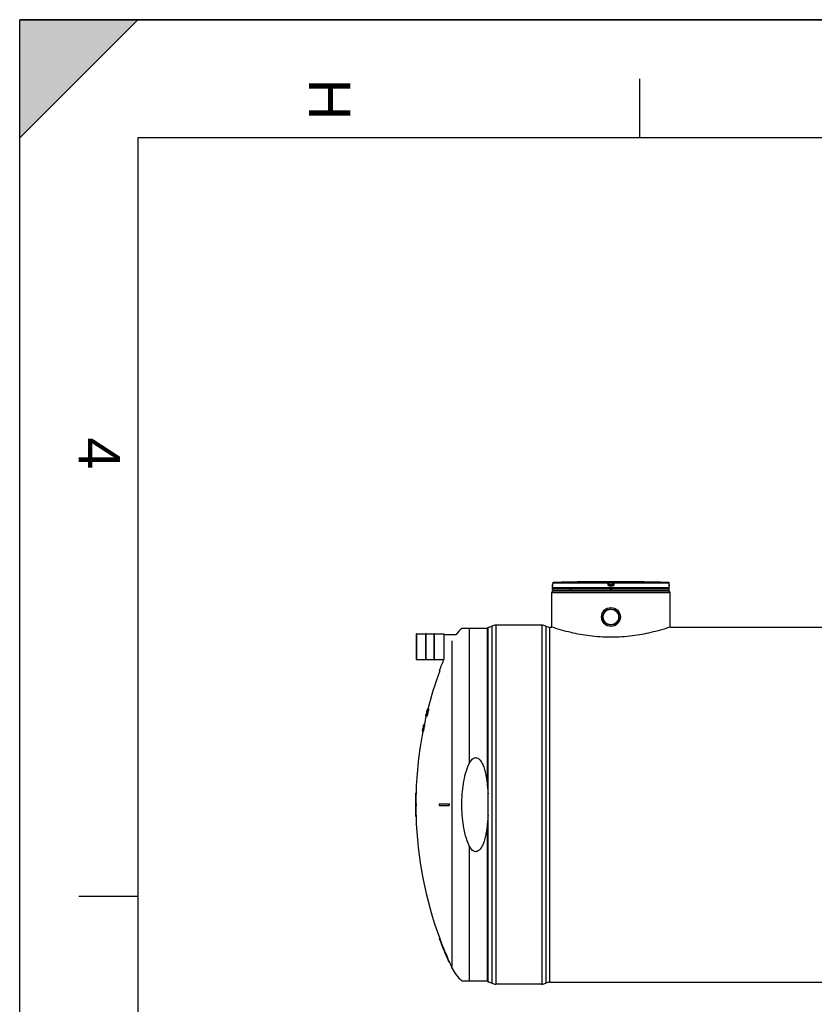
# Model space of a CAD drawing. Header units: millimetres. Extents: x 0 to 420, y 0 to 297.
# Tile 9 of 37: x 0 to 67, y 214 to 297. Entities that reach past the tile are written whole.
import ezdxf

# ---------------------------------------------------------------- set-up
doc = ezdxf.new("R2010")
doc.units = ezdxf.units.MM
doc.header["$LTSCALE"] = 23.1
doc.layers.get('0').update_dxf_attribs({"linetype": 'CONTINUOUS'})
for name, color, linetype in [('01_GLOBAL', 7, 'CONTINUOUS'), ('AXES_REF', 7, 'CONTINUOUS'), ('SURFACES', 7, 'CONTINUOUS')]:
    doc.layers.add(name, color=color, linetype=linetype)
doc.styles.add('TEXTSTYLE_2', font='arial.ttf')

# ---------------------------------------------------------------- blocks, each defined once
blk = doc.blocks.new('MARGEA3_BL0', base_point=(210.000078, 148.5))
at = {"color": 7, "linetype": 'Continuous'}
for p, q in [((10.000078, 297.000001), (0.000078, 287.000001)), ((0.000078, 287.000001), (0.000078, 297.000001)), ((0.000078, 297.000001), (10.000078, 297.000001)), ((10.000078, 297.000001), (0.000078, 287.000001)), ((420.000078, 297.000001), (0.000078, 297.000001)), ((0.000078, 0), (0.000078, 297)), ((0.000078, 296.999914), (420, 296.999914)), ((52.500078, 292.000001), (52.500078, 287.000001)), ((10.000078, 287.000001), (10.000078, 10.000001)), ((410.000078, 287.000001), (10.000078, 287.000001)), ((5.000078, 222.750001), (10.000078, 222.750001))]:
    blk.add_line(p, q, dxfattribs=at)
blk.add_solid([(10.000078, 297.000001), (0.000078, 287.000001), (0.000078, 297.000001)], dxfattribs=at)
at = {"color": 7, "linetype": 'Continuous', "style": 'TEXTSTYLE_2', "oblique": 0.00001872}
for s, p in [('H', (24.500078, 292.000001)), ('4', (5.000078, 261.625001))]:
    blk.add_text(s, height=3.5, rotation=270, dxfattribs=at).set_placement(p)

msp = doc.modelspace()

# ---------------------------------------------------------------- linework, layer by layer
at = {"color": 7, "linetype": 'Continuous'}
for p, q in [((0, 0), (0, 297)), ((0, 297), (420, 297)), ((45.129, 248.866), (45.129, 248.997)), ((45.129, 248.671), (45.129, 248.801)), ((55.009, 248.801), (45.129, 248.801)), ((55.009, 248.671), (45.129, 248.671)), ((45.133, 249.034), (45.132, 249.028)), ((45.132, 249.028), (45.132, 249.022)), ((45.134, 249.068), (45.133, 249.058)), ((45.133, 249.058), (45.133, 249.05)), ((45.133, 249.05), (45.133, 249.042)), ((45.133, 249.042), (45.133, 249.034)), ((45.135, 249.258), (45.134, 249.112)), ((45.134, 249.112), (45.134, 249.1)), ((45.134, 249.1), (45.134, 249.089)), ((45.134, 249.089), (45.134, 249.078)), ((45.134, 249.078), (45.134, 249.068)), ((45.155, 248.801), (45.155, 248.804)), ((45.194, 248.606), (45.194, 248.671)), ((45.194, 248.606), (54.944, 248.606)), ((48.051, 249.375), (47.921, 249.374)), ((52.217, 249.374), (52.087, 249.375)), ((54.944, 248.606), (54.944, 248.671)), ((54.983, 248.801), (54.983, 248.804)), ((55.003, 249.106), (55.002, 249.258)), ((55.003, 249.093), (55.003, 249.109)), ((55.003, 249.08), (55.003, 249.096)), ((55.004, 249.068), (55.003, 249.083)), ((55.004, 249.061), (55.004, 249.07)), ((55.004, 249.051), (55.004, 249.064)), ((55.004, 249.043), (55.004, 249.053)), ((55.005, 249.036), (55.004, 249.045)), ((55.005, 249.03), (55.005, 249.038)), ((55.005, 249.025), (55.005, 249.032)), ((55.006, 249.017), (55.005, 249.029)), ((55.006, 249.018), (55.005, 249.022)), ((55.006, 249.014), (55.006, 249.018)), ((55.009, 248.866), (55.009, 248.997)), ((55.009, 248.671), (55.009, 248.801)), ((39.669, 245.414), (37.442, 245.414)), ((39.669, 215.456), (39.669, 245.538)), ((44.219, 245.7), (40.319, 245.7)), ((44.869, 245.538), (45.064, 245.538)), ((45.083, 245.531), (45.064, 245.538)), ((55.074, 245.538), (55.054, 245.531)), ((55.074, 245.538), (76.069, 245.538)), ((33.585, 244.963), (33.585, 242.805)), ((33.591, 244.97), (34.384, 244.97)), ((34.384, 242.773), (34.384, 244.996)), ((34.41, 244.996), (34.384, 244.996)), ((34.41, 242.773), (34.41, 244.996)), ((34.41, 244.97), (35.099, 244.97)), ((35.099, 242.773), (35.099, 244.996)), ((35.099, 244.996), (35.125, 244.996)), ((35.125, 242.773), (35.125, 244.996)), ((35.125, 244.97), (35.918, 244.97)), ((35.925, 244.963), (35.925, 242.805)), ((35.925, 244.924), (36.97, 244.924)), ((33.591, 242.799), (34.384, 242.799)), ((34.41, 242.773), (34.384, 242.773)), ((34.41, 242.799), (35.099, 242.799)), ((35.099, 242.773), (35.125, 242.773)), ((35.125, 242.799), (35.906, 242.799)), ((35.534, 241.839), (35.576, 241.839)), ((34.521, 238.577), (34.52, 238.573)), ((34.524, 238.589), (34.521, 238.578)), ((34.522, 238.583), (34.521, 238.577)), ((34.524, 238.577), (34.521, 238.577)), ((34.524, 238.589), (34.637, 238.589)), ((34.537, 238.577), (34.527, 238.577)), ((34.566, 238.577), (34.544, 238.577)), ((34.382, 238.011), (34.38, 238.004)), ((34.493, 238.004), (34.38, 238.004)), ((34.383, 238.017), (34.382, 238.011)), ((34.384, 238.021), (34.383, 238.017)), ((34.386, 238.017), (34.383, 238.017)), ((34.384, 238.004), (34.385, 238.007)), ((34.394, 238.058), (34.39, 238.042)), ((34.392, 238.042), (34.39, 238.042)), ((34.396, 238.017), (34.39, 238.017)), ((34.394, 238.054), (34.404, 238.096)), ((34.399, 238.08), (34.394, 238.058)), ((34.41, 238.092), (34.397, 238.042)), ((34.401, 238.042), (34.397, 238.042)), ((34.398, 238.079), (34.401, 238.092)), ((34.398, 238.08), (34.398, 238.079)), ((34.398, 238.08), (34.398, 238.08)), ((34.398, 238.079), (34.398, 238.079)), ((34.402, 238.092), (34.399, 238.08)), ((34.406, 238.112), (34.401, 238.093)), ((34.401, 238.093), (34.406, 238.112)), ((34.401, 238.093), (34.401, 238.092)), ((34.401, 238.092), (34.401, 238.093)), ((34.417, 238.154), (34.402, 238.092)), ((34.404, 238.092), (34.402, 238.079)), ((34.403, 238.092), (34.402, 238.092)), ((34.402, 238.079), (34.404, 238.079)), ((34.413, 238.129), (34.404, 238.092)), ((34.404, 238.096), (34.409, 238.118)), ((34.41, 238.092), (34.404, 238.068)), ((34.408, 238.092), (34.404, 238.092)), ((34.408, 238.123), (34.406, 238.112)), ((34.406, 238.112), (34.407, 238.116)), ((34.407, 238.116), (34.409, 238.123)), ((34.407, 238.116), (34.407, 238.117)), ((34.407, 238.067), (34.408, 238.067)), ((34.416, 238.154), (34.408, 238.123)), ((34.409, 238.123), (34.416, 238.154)), ((34.409, 238.118), (34.417, 238.15)), ((34.423, 238.141), (34.41, 238.092)), ((34.414, 238.092), (34.41, 238.092)), ((34.41, 238.067), (34.441, 238.067)), ((34.421, 238.166), (34.413, 238.129)), ((34.417, 238.129), (34.413, 238.129)), ((34.414, 238.116), (34.424, 238.154)), ((34.419, 238.167), (34.416, 238.154)), ((34.417, 238.15), (34.421, 238.166)), ((34.418, 238.154), (34.417, 238.154)), ((34.419, 238.167), (34.418, 238.162)), ((34.428, 238.204), (34.419, 238.167)), ((34.421, 238.166), (34.427, 238.166)), ((34.428, 238.141), (34.423, 238.141)), ((34.436, 238.204), (34.428, 238.204)), ((34.433, 238.191), (34.441, 238.229)), ((34.449, 238.253), (34.438, 238.204)), ((34.445, 238.204), (34.438, 238.204)), ((34.447, 238.266), (34.448, 238.268)), ((34.449, 238.266), (34.447, 238.266)), ((34.459, 238.253), (34.449, 238.253)), ((34.468, 238.179), (34.454, 238.179)), ((34.473, 238.303), (34.46, 238.303)), ((34.464, 238.341), (34.467, 238.353)), ((34.48, 238.328), (34.465, 238.328)), ((34.466, 238.341), (34.466, 238.341)), ((34.466, 238.341), (34.483, 238.341)), ((34.467, 238.353), (34.479, 238.403)), ((34.487, 238.353), (34.468, 238.353)), ((34.472, 238.253), (34.472, 238.254)), ((34.49, 238.179), (34.472, 238.179)), ((34.483, 238.415), (34.474, 238.378)), ((34.478, 238.407), (34.474, 238.39)), ((34.476, 238.39), (34.474, 238.39)), ((34.494, 238.378), (34.474, 238.378)), ((34.476, 238.253), (34.486, 238.253)), ((34.486, 238.44), (34.478, 238.407)), ((34.504, 238.415), (34.483, 238.415)), ((34.496, 238.479), (34.486, 238.44)), ((34.486, 238.44), (34.496, 238.477)), ((34.49, 238.453), (34.487, 238.44)), ((34.488, 238.44), (34.487, 238.44)), ((34.498, 238.378), (34.487, 238.341)), ((34.497, 238.341), (34.487, 238.341)), ((34.499, 238.477), (34.489, 238.44)), ((34.511, 238.44), (34.489, 238.44)), ((34.496, 238.479), (34.49, 238.453)), ((34.49, 238.253), (34.508, 238.253)), ((34.491, 238.453), (34.504, 238.502)), ((34.494, 238.378), (34.508, 238.428)), ((34.502, 238.502), (34.496, 238.479)), ((34.496, 238.479), (34.501, 238.498)), ((34.501, 238.498), (34.496, 238.479)), ((34.496, 238.477), (34.496, 238.479)), ((34.496, 238.453), (34.497, 238.457)), ((34.496, 238.453), (34.497, 238.457)), ((34.496, 238.453), (34.496, 238.453)), ((34.514, 238.453), (34.496, 238.453)), ((34.497, 238.457), (34.502, 238.477)), ((34.499, 238.459), (34.498, 238.453)), ((34.499, 238.459), (34.498, 238.454)), ((34.511, 238.428), (34.498, 238.378)), ((34.507, 238.378), (34.498, 238.378)), ((34.507, 238.49), (34.499, 238.459)), ((34.5, 238.482), (34.499, 238.477)), ((34.5, 238.482), (34.499, 238.478)), ((34.502, 238.477), (34.499, 238.477)), ((34.504, 238.498), (34.5, 238.482)), ((34.501, 238.498), (34.502, 238.502)), ((34.502, 238.502), (34.501, 238.498)), ((34.506, 238.516), (34.502, 238.502)), ((34.502, 238.502), (34.505, 238.515)), ((34.505, 238.515), (34.502, 238.504)), ((34.503, 238.509), (34.502, 238.502)), ((34.504, 238.502), (34.502, 238.502)), ((34.502, 238.453), (34.515, 238.502)), ((34.502, 238.477), (34.508, 238.502)), ((34.502, 238.453), (34.502, 238.453)), ((34.504, 238.502), (34.507, 238.516)), ((34.505, 238.502), (34.504, 238.498)), ((34.514, 238.49), (34.504, 238.453)), ((34.509, 238.515), (34.505, 238.502)), ((34.505, 238.515), (34.505, 238.515)), ((34.508, 238.502), (34.505, 238.502)), ((34.511, 238.506), (34.507, 238.49)), ((34.511, 238.49), (34.507, 238.49)), ((34.51, 238.515), (34.509, 238.515)), ((34.519, 238.54), (34.511, 238.506)), ((34.522, 238.428), (34.511, 238.428)), ((34.514, 238.492), (34.514, 238.49)), ((34.514, 238.492), (34.514, 238.49)), ((34.522, 238.49), (34.514, 238.49)), ((34.514, 238.453), (34.522, 238.49)), ((34.516, 238.556), (34.515, 238.552)), ((34.515, 238.502), (34.529, 238.552)), ((34.517, 238.552), (34.515, 238.552)), ((34.529, 238.502), (34.517, 238.453)), ((34.529, 238.453), (34.517, 238.453)), ((34.522, 238.552), (34.519, 238.54)), ((34.525, 238.54), (34.519, 238.54)), ((34.524, 238.521), (34.521, 238.515)), ((34.527, 238.515), (34.521, 238.515)), ((34.522, 238.529), (34.529, 238.552)), ((34.526, 238.527), (34.524, 238.521)), ((34.528, 238.527), (34.526, 238.527)), ((34.544, 238.502), (34.529, 238.502)), ((34.559, 238.552), (34.539, 238.552)), ((34.545, 238.403), (34.54, 238.403)), ((34.141, 236.891), (34.151, 236.941)), ((34.142, 236.88), (34.154, 236.941)), ((34.152, 236.941), (34.142, 236.891)), ((34.156, 236.978), (34.149, 236.941)), ((34.15, 236.88), (34.163, 236.941)), ((34.151, 236.941), (34.152, 236.945)), ((34.151, 236.941), (34.152, 236.945)), ((34.153, 236.947), (34.152, 236.941)), ((34.152, 236.941), (34.152, 236.941)), ((34.154, 236.941), (34.152, 236.941)), ((34.159, 236.978), (34.153, 236.947)), ((34.17, 237.047), (34.156, 236.978)), ((34.157, 236.978), (34.157, 236.978)), ((34.166, 236.953), (34.158, 236.953)), ((34.161, 236.978), (34.159, 236.978)), ((34.166, 237.003), (34.163, 237.003)), ((34.163, 236.941), (34.166, 236.953)), ((34.163, 236.942), (34.166, 236.953)), ((34.168, 236.941), (34.165, 236.941)), ((34.167, 237.028), (34.167, 237.028)), ((34.17, 237.041), (34.169, 237.041)), ((34.176, 237.078), (34.17, 237.047)), ((34.18, 237.078), (34.172, 237.041)), ((34.172, 237.049), (34.173, 237.053)), ((34.174, 237.041), (34.172, 237.041)), ((34.173, 237.053), (34.174, 237.057)), ((34.186, 236.953), (34.173, 236.953)), ((34.174, 237.057), (34.179, 237.078)), ((34.175, 237.042), (34.175, 237.041)), ((34.183, 237.041), (34.175, 237.041)), ((34.183, 237.111), (34.176, 237.078)), ((34.176, 237.078), (34.176, 237.078)), ((34.179, 237.078), (34.176, 237.078)), ((34.179, 237.078), (34.186, 237.111)), ((34.187, 237.111), (34.18, 237.078)), ((34.182, 237.078), (34.18, 237.078)), ((34.186, 237.128), (34.183, 237.111)), ((34.183, 237.041), (34.186, 237.054)), ((34.186, 237.111), (34.189, 237.128)), ((34.189, 237.128), (34.186, 237.128)), ((34.186, 237.054), (34.198, 237.115)), ((34.19, 237.128), (34.187, 237.111)), ((34.226, 236.941), (34.187, 236.941)), ((34.188, 237.054), (34.188, 237.053)), ((34.188, 237.054), (34.188, 237.053)), ((34.191, 237.053), (34.188, 237.053)), ((34.19, 237.117), (34.197, 237.153)), ((34.192, 237.128), (34.19, 237.128)), ((34.19, 237.115), (34.19, 237.117)), ((34.19, 237.115), (34.19, 237.117)), ((34.191, 237.117), (34.191, 237.115)), ((34.198, 237.115), (34.191, 237.115)), ((34.204, 237.041), (34.191, 237.041)), ((34.193, 237.159), (34.192, 237.153)), ((34.193, 237.159), (34.192, 237.154)), ((34.192, 237.154), (34.192, 237.153)), ((34.192, 237.153), (34.192, 237.153)), ((34.194, 237.153), (34.192, 237.153)), ((34.198, 237.184), (34.193, 237.159)), ((34.194, 237.153), (34.196, 237.159)), ((34.194, 237.153), (34.196, 237.159)), ((34.205, 237.202), (34.195, 237.153)), ((34.195, 237.153), (34.195, 237.153)), ((34.197, 237.153), (34.195, 237.153)), ((34.196, 237.159), (34.202, 237.19)), ((34.197, 237.153), (34.208, 237.202)), ((34.201, 237.194), (34.198, 237.184)), ((34.198, 237.115), (34.205, 237.154)), ((34.207, 237.227), (34.2, 237.194)), ((34.202, 237.198), (34.2, 237.19)), ((34.202, 237.19), (34.2, 237.19)), ((34.201, 237.121), (34.2, 237.115)), ((34.201, 237.121), (34.2, 237.116)), ((34.204, 237.115), (34.2, 237.115)), ((34.207, 237.153), (34.201, 237.121)), ((34.202, 237.19), (34.207, 237.215)), ((34.204, 237.211), (34.202, 237.198)), ((34.205, 237.215), (34.204, 237.211)), ((34.204, 237.115), (34.212, 237.153)), ((34.212, 237.235), (34.205, 237.203)), ((34.207, 237.221), (34.205, 237.215)), ((34.207, 237.215), (34.205, 237.215)), ((34.205, 237.203), (34.205, 237.202)), ((34.208, 237.202), (34.205, 237.202)), ((34.205, 237.154), (34.212, 237.19)), ((34.205, 237.154), (34.212, 237.19)), ((34.206, 237.219), (34.213, 237.252)), ((34.219, 237.115), (34.206, 237.115)), ((34.213, 237.252), (34.207, 237.227)), ((34.208, 237.227), (34.207, 237.221)), ((34.208, 237.194), (34.207, 237.19)), ((34.212, 237.19), (34.207, 237.19)), ((34.208, 237.153), (34.207, 237.153)), ((34.212, 237.153), (34.207, 237.153)), ((34.208, 237.202), (34.217, 237.24)), ((34.209, 237.227), (34.208, 237.227)), ((34.212, 237.211), (34.208, 237.194)), ((34.217, 237.202), (34.208, 237.153)), ((34.249, 237.053), (34.209, 237.053)), ((34.215, 237.252), (34.212, 237.235)), ((34.213, 237.215), (34.212, 237.211)), ((34.212, 237.153), (34.224, 237.202)), ((34.214, 237.216), (34.213, 237.215)), ((34.216, 237.215), (34.213, 237.215)), ((34.214, 237.228), (34.217, 237.24)), ((34.22, 237.252), (34.215, 237.252)), ((34.217, 237.203), (34.217, 237.202)), ((34.224, 237.202), (34.217, 237.202)), ((34.226, 237.277), (34.22, 237.277)), ((34.221, 237.289), (34.221, 237.287)), ((34.288, 237.289), (34.222, 237.289)), ((34.229, 237.153), (34.222, 237.115)), ((34.261, 237.115), (34.222, 237.115)), ((34.233, 237.24), (34.224, 237.24)), ((34.224, 237.192), (34.224, 237.19)), ((34.224, 237.192), (34.224, 237.19)), ((34.232, 237.19), (34.224, 237.19)), ((34.238, 237.202), (34.229, 237.153)), ((34.269, 237.153), (34.229, 237.153)), ((34.243, 237.277), (34.23, 237.277)), ((34.231, 237.217), (34.23, 237.215)), ((34.231, 237.217), (34.23, 237.215)), ((34.235, 237.215), (34.23, 237.215)), ((34.278, 237.202), (34.238, 237.202)), ((34.284, 237.24), (34.244, 237.24)), ((34.289, 237.277), (34.249, 237.277)), ((34.269, 237.153), (34.261, 237.115)), ((34.278, 237.202), (34.269, 237.153)), ((34.103, 236.704), (34.102, 236.704)), ((34.103, 236.704), (34.103, 236.707)), ((34.17, 236.704), (34.103, 236.704)), ((34.113, 236.717), (34.106, 236.717)), ((34.117, 236.767), (34.112, 236.742)), ((34.117, 236.742), (34.112, 236.742)), ((34.114, 236.767), (34.115, 236.773)), ((34.117, 236.777), (34.115, 236.767)), ((34.115, 236.767), (34.115, 236.767)), ((34.13, 236.717), (34.116, 236.717)), ((34.125, 236.804), (34.117, 236.767)), ((34.119, 236.792), (34.117, 236.779)), ((34.117, 236.779), (34.117, 236.777)), ((34.119, 236.779), (34.117, 236.779)), ((34.121, 236.767), (34.117, 236.767)), ((34.12, 236.796), (34.119, 236.792)), ((34.12, 236.796), (34.119, 236.793)), ((34.119, 236.793), (34.119, 236.792)), ((34.119, 236.754), (34.125, 236.792)), ((34.121, 236.792), (34.119, 236.792)), ((34.119, 236.779), (34.121, 236.792)), ((34.123, 236.812), (34.12, 236.796)), ((34.121, 236.792), (34.122, 236.796)), ((34.121, 236.792), (34.122, 236.796)), ((34.122, 236.796), (34.126, 236.816)), ((34.124, 236.817), (34.123, 236.812)), ((34.129, 236.841), (34.124, 236.816)), ((34.126, 236.816), (34.124, 236.816)), ((34.131, 236.835), (34.125, 236.804)), ((34.127, 236.804), (34.125, 236.804)), ((34.125, 236.792), (34.127, 236.8)), ((34.126, 236.783), (34.125, 236.779)), ((34.126, 236.783), (34.125, 236.78)), ((34.125, 236.779), (34.125, 236.777)), ((34.128, 236.779), (34.125, 236.779)), ((34.134, 236.754), (34.125, 236.754)), ((34.126, 236.816), (34.131, 236.837)), ((34.127, 236.8), (34.134, 236.841)), ((34.132, 236.841), (34.129, 236.841)), ((34.129, 236.805), (34.129, 236.804)), ((34.134, 236.804), (34.129, 236.804)), ((34.139, 236.892), (34.13, 236.842)), ((34.132, 236.841), (34.131, 236.835)), ((34.131, 236.837), (34.132, 236.841)), ((34.134, 236.841), (34.132, 236.841)), ((34.134, 236.841), (34.142, 236.879)), ((34.134, 236.804), (34.142, 236.843)), ((34.144, 236.841), (34.134, 236.793)), ((34.134, 236.793), (34.134, 236.792)), ((34.134, 236.793), (34.134, 236.792)), ((34.14, 236.792), (34.134, 236.792)), ((34.175, 236.717), (34.136, 236.717)), ((34.14, 236.792), (34.149, 236.841)), ((34.144, 236.891), (34.142, 236.891)), ((34.142, 236.879), (34.142, 236.88)), ((34.142, 236.843), (34.15, 236.879)), ((34.142, 236.843), (34.15, 236.879)), ((34.142, 236.78), (34.142, 236.779)), ((34.147, 236.779), (34.142, 236.779)), ((34.143, 236.88), (34.143, 236.879)), ((34.15, 236.879), (34.143, 236.879)), ((34.146, 236.848), (34.144, 236.841)), ((34.145, 236.842), (34.144, 236.841)), ((34.149, 236.841), (34.144, 236.841)), ((34.146, 236.848), (34.145, 236.842)), ((34.152, 236.879), (34.146, 236.848)), ((34.146, 236.805), (34.146, 236.804)), ((34.154, 236.804), (34.146, 236.804)), ((34.185, 236.754), (34.146, 236.754)), ((34.149, 236.841), (34.156, 236.879)), ((34.15, 236.879), (34.15, 236.88)), ((34.152, 236.88), (34.152, 236.879)), ((34.156, 236.879), (34.152, 236.879)), ((34.166, 236.841), (34.155, 236.792)), ((34.194, 236.792), (34.155, 236.792)), ((34.171, 236.879), (34.158, 236.879)), ((34.174, 236.879), (34.166, 236.841)), ((34.205, 236.841), (34.166, 236.841)), ((34.213, 236.879), (34.174, 236.879)), ((34.205, 236.841), (34.194, 236.792)), ((34.213, 236.879), (34.205, 236.841)), ((33.523, 231.472), (33.562, 231.472)), ((33.509, 230.562), (33.562, 230.562)), ((33.509, 230.432), (33.562, 230.432)), ((35.534, 230.562), (36.369, 230.562)), ((35.534, 230.432), (36.369, 230.432)), ((33.523, 229.522), (33.562, 229.522)), ((35.534, 219.154), (35.576, 219.154)), ((36.326, 217.204), (36.369, 217.204)), ((37.442, 215.579), (39.669, 215.579)), ((44.219, 215.293), (40.319, 215.293))]:
    msp.add_line(p, q, dxfattribs=at)
at = {"color": 9, "linetype": 'Continuous'}
for p, q in [((45.13, 248.997), (45.129, 248.997)), ((55.009, 248.866), (45.129, 248.866)), ((45.135, 249.258), (45.134, 249.112)), ((45.134, 249.112), (45.134, 249.112)), ((45.135, 249.258), (45.135, 249.258)), ((49.813, 249.258), (45.135, 249.258)), ((45.155, 248.804), (45.176, 248.804)), ((49.816, 249.323), (45.199, 249.323)), ((46.563, 248.804), (46.741, 248.804)), ((49.831, 249.112), (49.813, 249.258)), ((49.816, 249.323), (49.816, 249.374)), ((49.881, 249.266), (49.881, 249.317)), ((49.899, 249.171), (49.881, 249.317)), ((49.899, 249.12), (49.881, 249.266)), ((49.899, 249.171), (49.899, 249.12)), ((49.899, 249.171), (49.9, 249.166)), ((49.947, 249.375), (49.947, 249.309)), ((49.947, 249.375), (50.069, 249.375)), ((49.964, 249.179), (49.947, 249.309)), ((50.19, 249.309), (49.947, 249.309)), ((50.069, 248.997), (49.962, 248.997)), ((49.963, 249.114), (49.964, 249.114)), ((49.964, 249.179), (49.964, 249.062)), ((50.174, 249.179), (49.964, 249.179)), ((50.174, 249.114), (49.964, 249.114)), ((50.069, 249.062), (49.964, 249.062)), ((49.965, 248.804), (50.173, 248.804)), ((50.069, 249.375), (50.19, 249.375)), ((50.174, 249.062), (50.069, 249.062)), ((50.175, 248.997), (50.069, 248.997)), ((50.19, 249.309), (50.174, 249.179)), ((50.174, 249.062), (50.174, 249.179)), ((50.175, 249.114), (50.174, 249.114)), ((50.19, 249.375), (50.19, 249.309)), ((50.257, 249.317), (50.238, 249.171)), ((50.257, 249.266), (50.238, 249.12)), ((50.238, 249.12), (50.238, 249.171)), ((50.238, 249.171), (50.238, 249.166)), ((50.257, 249.317), (50.257, 249.266)), ((50.324, 249.258), (50.306, 249.112)), ((50.321, 249.374), (50.321, 249.323)), ((54.939, 249.323), (50.321, 249.323)), ((55.002, 249.258), (50.324, 249.258)), ((54.962, 248.804), (54.983, 248.804)), ((55.002, 249.258), (55.002, 249.258)), ((55.003, 249.112), (55.002, 249.258)), ((55.003, 249.112), (55.003, 249.112)), ((55.009, 248.997), (55.008, 248.997)), ((38.075, 245.414), (38.075, 233.975)), ((39.602, 232.064), (39.602, 245.414)), ((39.975, 245.614), (39.975, 215.379)), ((40.319, 245.7), (40.319, 215.293)), ((44.219, 245.7), (44.219, 215.293)), ((44.563, 245.614), (44.563, 215.379)), ((44.869, 245.538), (44.869, 215.456)), ((33.591, 244.97), (33.591, 242.799)), ((35.918, 244.97), (35.918, 242.799)), ((39.602, 215.579), (39.602, 228.93)), ((38.075, 227.019), (38.075, 215.579))]:
    msp.add_line(p, q, dxfattribs=at)
at = {"color": 7, "linetype": 'Continuous'}
for points in [[(45.132, 249.022), (45.132, 249.018), (45.132, 249.016), (45.131, 249.014), (45.131, 249.012), (45.131, 249.011), (45.131, 249.01), (45.131, 249.009), (45.131, 249.009)], [(55.006, 249.01), (55.006, 249.01), (55.006, 249.009), (55.006, 249.008), (55.006, 249.009), (55.006, 249.009), (55.006, 249.01), (55.006, 249.01), (55.006, 249.012), (55.006, 249.013), (55.006, 249.014)]]:
    msp.add_lwpolyline(points, dxfattribs=at)
for radius in [0.799, 0.686]:
    msp.add_circle((50.069, 246.396), radius, dxfattribs=at)
for centre, radius, start, end in [((45.194, 248.997), 0.065, 162.87448, 180), ((45.194, 248.866), 0.065, 180, 235.73564), ((45.2, 249.258), 0.065, 91.48637, 179.62893), ((45.172, 248.804), 0.0169, 148.62171, 180), ((50.069, 61.631), 187.755, 90.65549, 91.48637), ((50.069, 61.633), 187.752, 89.3842, 90.6158), ((50.069, 61.633), 187.752, 88.51363, 89.34452), ((54.937, 249.258), 0.065, 0.47139, 88.50968), ((54.944, 248.866), 0.065, 304.26436, 360), ((54.966, 248.804), 0.0169, 0, 31.37829), ((54.944, 248.997), 0.065, 0, 17.12565), ((39.344, 243.107), 2.99, 129.48968, 142.56497), ((39.669, 246.188), 0.65, 270, 298.07249), ((40.319, 244.969), 0.731, 90, 118.07249), ((44.219, 244.969), 0.731, 61.92751, 90), ((44.869, 246.188), 0.65, 241.92751, 270), ((33.591, 244.963), 0.0065, 90, 180), ((35.918, 244.963), 0.0065, 0, 90), ((33.591, 242.805), 0.0065, 180, 270), ((66.273, 230.497), 32.765, 157.8597, 159.746), ((66.273, 230.497), 32.726, 159.72085, 165.68317), ((66.273, 230.497), 32.693, 165.66882, 166.72454), ((66.273, 230.497), 32.716, 165.67869, 166.28532), ((66.273, 230.497), 32.654, 165.65129, 166.70836), ((41.497, 236.593), 7.25, 164.11526, 164.31971), ((46.636, 235.823), 12.418, 167.18564, 167.30346), ((36.652, 237.907), 2.231, 162.19884, 162.53428), ((35.83, 238.378), 1.318, 170.75163, 171.29946), ((41.604, 236.337), 7.414, 162.41045, 162.61215), ((35.351, 238.192), 0.901, 153.80231, 154.68116), ((41.267, 237.371), 6.831, 169.82735, 170.03941), ((53.266, 232.935), 19.532, 163.17263, 163.47372), ((35.439, 238.551), 0.895, 177.54201, 178.33924), ((53.866, 232.602), 20.182, 162.74268, 163.00151), ((66.273, 230.497), 32.726, 166.73779, 168.02051), ((41.295, 236.33), 7.115, 166.07886, 166.2509), ((35.695, 237.799), 1.327, 170.54142, 170.99523), ((43.382, 236.103), 9.197, 167.7512, 167.98913), ((35.801, 237.539), 1.49, 161.28363, 161.78832), ((41.388, 236.078), 7.261, 164.3115, 164.51543), ((66.273, 230.497), 32.752, 166.63702, 166.74889), ((36.461, 237.579), 2.122, 166.03011, 166.33912), ((36.538, 237.412), 2.236, 162.2954, 162.6299), ((49.493, 234.021), 15.618, 163.80206, 164.98454), ((44.994, 235.247), 10.962, 164.82675, 164.96152), ((66.273, 230.497), 32.738, 166.63084, 166.74277), ((49.253, 234.029), 15.383, 164.04915, 164.78086), ((66.273, 230.497), 32.755, 166.39178, 166.50375), ((66.273, 230.497), 32.757, 166.41489, 166.48207), ((66.273, 230.497), 32.719, 166.42157, 166.73528), ((66.273, 230.497), 32.764, 166.05951, 166.39567), ((66.273, 230.497), 32.716, 166.41991, 166.73366), ((44.831, 236.038), 10.618, 167.95711, 168.09443), ((36.446, 237.928), 2.025, 170.40084, 170.75779), ((66.273, 230.497), 32.698, 165.85095, 166.7265), ((36.457, 237.908), 2.041, 169.54548, 169.84142), ((51.08, 234.593), 17.029, 167.41524, 167.58683), ((41.276, 236.814), 6.981, 167.68356, 167.89259), ((66.273, 230.497), 32.734, 166.293, 166.42751), ((51.121, 234.439), 17.108, 166.81736, 166.94728), ((41.255, 236.937), 6.931, 168.41863, 168.62861), ((49.315, 234.011), 15.447, 163.72277, 164.04942), ((35.767, 238.142), 1.315, 171.31188, 171.86021), ((37.887, 237.666), 3.487, 168.64292, 168.84726), ((44.887, 236.02), 10.677, 167.24099, 167.37792), ((53.206, 232.953), 19.469, 163.4735, 164.19876), ((53.117, 232.93), 19.387, 163.33364, 164.06185), ((66.273, 230.497), 32.762, 165.94656, 166.0363), ((66.273, 230.497), 32.709, 166.28237, 166.41699), ((66.273, 230.497), 32.761, 165.9686, 166.01347), ((66.273, 230.497), 32.719, 165.86033, 166.28699), ((51.195, 234.415), 17.186, 166.07154, 166.19572), ((51.269, 234.076), 17.34, 165.04075, 165.16563), ((37.919, 237.846), 3.474, 168.90655, 169.11569), ((66.273, 230.497), 32.741, 165.93698, 165.98189), ((66.273, 230.497), 32.738, 165.93571, 165.98062), ((45.172, 235.321), 11.12, 163.30757, 163.42892), ((41.392, 236.885), 7.077, 166.20326, 166.34157), ((44.841, 236.48), 10.513, 168.8387, 168.97695), ((35.806, 238.427), 1.281, 175.53082, 176.08886), ((51.09, 234.998), 16.928, 167.88108, 168.05338), ((66.273, 230.497), 32.703, 165.83048, 166.01034), ((53.841, 232.568), 20.164, 162.9199, 163.17871), ((48.789, 234.101), 14.913, 169.01866, 169.21352), ((65.47, 230.762), 31.919, 168.81548, 168.94956), ((44.558, 235.047), 10.578, 169.55123, 169.66547), ((65.133, 230.531), 31.625, 168.30617, 168.4198), ((66.273, 230.497), 32.759, 168.45561, 168.65551), ((35.078, 236.843), 0.931, 171.62645, 172.40026), ((65.128, 230.94), 31.536, 169.02981, 169.14496), ((66.273, 230.497), 32.764, 168.5016, 168.59044), ((66.273, 230.497), 32.758, 168.47742, 168.6329), ((65.47, 230.848), 31.887, 168.96065, 169.09734), ((38.867, 236.192), 4.773, 170.21671, 170.51984), ((46.396, 234.328), 12.521, 167.48702, 167.66198), ((66.273, 230.497), 32.748, 168.45173, 168.6517), ((66.273, 230.497), 32.75, 168.47462, 168.63014), ((37.666, 236.221), 3.591, 166.66667, 167.00656), ((66.273, 230.497), 32.745, 168.45058, 168.65057), ((65.474, 230.418), 31.963, 168.20209, 168.33882), ((66.273, 230.497), 32.743, 168.47204, 168.6276), ((65.136, 230.43), 31.627, 168.1188, 168.23399), ((65.474, 230.556), 31.964, 168.15843, 168.29226), ((65.136, 230.618), 31.621, 168.14219, 168.25739), ((66.273, 230.497), 32.765, 168.27973, 168.32418), ((66.273, 230.497), 32.73, 168.46739, 168.62301), ((66.273, 230.497), 32.727, 168.44413, 168.64423), ((65.132, 230.925), 31.545, 168.68261, 168.79671), ((66.273, 230.497), 32.762, 168.27876, 168.32322), ((66.273, 230.497), 32.761, 168.27845, 168.32291), ((57.008, 232.1), 23.362, 167.41567, 167.59937), ((65.476, 230.47), 31.968, 168.00315, 168.13995), ((65.138, 230.516), 31.63, 167.95738, 168.07262), ((65.472, 230.9), 31.865, 168.75245, 168.88933), ((57.044, 231.844), 23.438, 166.81477, 167.0022), ((35.523, 237.011), 1.332, 170.66912, 171.21122), ((65.131, 231.026), 31.504, 168.8558, 168.97114), ((44.563, 235.46), 10.495, 170.37225, 170.51007), ((41.099, 235.747), 7.048, 167.46636, 167.67358), ((41.095, 235.758), 7.043, 167.54774, 167.75506), ((65.137, 230.43), 31.589, 168.10446, 168.21979), ((35.632, 236.755), 1.492, 161.54388, 162.01059), ((41.03, 235.991), 6.93, 169.3076, 169.51697), ((35.509, 237.116), 1.296, 175.07468, 175.62665), ((43.353, 235.003), 9.405, 166.01146, 166.24577), ((50.841, 234.223), 16.888, 169.71124, 169.83603), ((34.932, 237.099), 0.735, 164.99843, 166.00035), ((35.174, 237.048), 0.983, 165.9122, 166.53452), ((56.905, 233.121), 23.035, 169.82587, 170.01454), ((34.902, 237.187), 0.688, 171.43064, 172.47764), ((43.146, 235.792), 9.039, 170.54192, 170.7818), ((51.059, 233.075), 17.334, 166.09843, 166.22554), ((44.862, 234.359), 11.009, 164.9658, 165.08894), ((35.24, 236.925), 1.073, 160.17079, 160.87577), ((66.273, 230.497), 32.688, 168.43013, 168.63048), ((35.135, 237.232), 0.906, 176.37305, 177.16102), ((35.724, 236.608), 1.612, 157.41861, 157.82831), ((44.524, 235.721), 10.397, 171.74107, 171.87967), ((43.452, 234.73), 9.555, 164.54023, 164.77242), ((35.519, 237.222), 1.283, 179.75511, 180.31091), ((50.807, 234.503), 16.787, 170.6167, 170.74585), ((35.326, 236.795), 1.185, 155.33629, 155.99662), ((43.108, 236.042), 8.945, 172.06618, 172.30761), ((35.152, 237.321), 0.904, 182.00218, 182.79171), ((65.133, 231.026), 31.466, 168.84227, 168.95775), ((50.827, 234.503), 16.768, 170.60521, 170.73451), ((43.137, 236.042), 8.934, 172.05641, 172.29813), ((35.191, 237.321), 0.903, 182.00467, 182.79519), ((66.273, 230.497), 32.726, 169.0656, 178.29272), ((66.273, 230.497), 32.765, 168.968, 169.07885), ((36.176, 236.223), 2.127, 166.57853, 166.92291), ((36.125, 236.37), 2.05, 170.24946, 170.5434), ((40.938, 235.469), 6.946, 169.44307, 169.65187), ((41.009, 235.226), 7.062, 167.60479, 167.8115), ((44.546, 234.777), 10.62, 169.19856, 169.33526), ((35.126, 236.359), 1.071, 160.4616, 161.16651), ((35.02, 236.664), 0.909, 176.64003, 177.42551), ((43.053, 235.322), 9.048, 170.89454, 171.13393), ((35.48, 236.436), 1.404, 165.85716, 166.38032), ((43.261, 234.538), 9.401, 166.36398, 166.59805), ((35.542, 236.315), 1.488, 161.83225, 162.33585), ((35.419, 236.674), 1.298, 175.44554, 175.90463), ((50.935, 232.999), 17.224, 167.27898, 167.40629), ((44.491, 235.108), 10.5, 170.7067, 170.8214), ((44.694, 234.294), 10.854, 166.62686, 166.7619), ((56.892, 232.667), 23.136, 169.51173, 169.69759), ((43.015, 235.572), 8.959, 172.41733, 172.65818), ((35.212, 236.229), 1.182, 155.62381, 156.28469), ((35.037, 236.753), 0.908, 182.24922, 183.03554), ((66.273, 230.497), 32.762, 168.74517, 168.83394), ((66.273, 230.497), 32.761, 168.74487, 168.83364), ((50.744, 234.134), 16.815, 170.90659, 171.03542), ((43.361, 234.266), 9.545, 164.8913, 165.12334), ((44.452, 235.369), 10.406, 172.07511, 172.20966), ((35.633, 236.17), 1.606, 157.70254, 158.18174), ((35.429, 236.78), 1.287, 180.0228, 180.57697), ((56.872, 232.919), 23.056, 170.11174, 170.29664), ((51.003, 232.71), 17.335, 166.38298, 166.50993), ((44.789, 234.013), 10.995, 165.29678, 165.43085), ((57.014, 231.644), 23.436, 167.09337, 167.28061), ((35.251, 236.229), 1.181, 155.59713, 156.25857), ((43.39, 234.266), 9.535, 164.87343, 165.10573), ((51.023, 232.71), 17.316, 166.36672, 166.49382), ((66.273, 230.497), 32.765, 178.29475, 179.88633), ((66.273, 230.497), 32.726, 178.29272, 179.8862), ((66.273, 230.497), 32.765, 179.88633, 180.11367), ((66.273, 230.497), 32.765, 180.11367, 181.70525), ((66.273, 230.497), 32.75, 179.88628, 180.11372), ((66.273, 230.497), 32.726, 180.1138, 181.70728), ((66.273, 230.497), 32.711, 179.88615, 180.11385), ((66.273, 230.497), 30.739, 179.87884, 180.12116), ((66.273, 230.497), 29.947, 179.87564, 180.12436), ((66.273, 230.497), 29.904, 179.87546, 180.12454), ((66.273, 230.497), 32.726, 181.70728, 200.27915), ((66.273, 230.497), 32.765, 200.254, 203.93488), ((66.273, 230.497), 32.726, 200.27919, 203.96519), ((66.273, 230.497), 32.726, 203.96514, 205.09189), ((39.344, 217.887), 2.99, 205.09189, 230.51032), ((39.669, 214.806), 0.65, 61.92751, 90), ((40.319, 216.025), 0.731, 241.92751, 270), ((44.219, 216.025), 0.731, 270, 298.07249), ((44.869, 214.806), 0.65, 90, 118.07249)]:
    msp.add_arc(centre, radius, start, end, dxfattribs=at)
at = {"color": 9, "linetype": 'Continuous'}
for centre, radius, start, end in [((42.915, 249.122), 2.219, 357.851, 359.72836), ((45.201, 249.255), 0.0677, 112.01648, 113.76901), ((45.201, 249.255), 0.0674, 106.67488, 112.02116), ((45.201, 249.256), 0.0662, 102.77751, 106.67429), ((45.201, 249.258), 0.0648, 99.31344, 102.77746), ((45.2, 249.261), 0.0618, 91.54035, 99.35142), ((50.624, 243.89), 5.331, 97.1207, 97.46967), ((49.513, 243.89), 5.331, 82.53033, 82.8793), ((54.937, 249.261), 0.0618, 80.77303, 88.46162), ((54.937, 249.258), 0.0643, 79.08428, 80.81472), ((54.936, 249.257), 0.0659, 73.52092, 79.07067), ((54.936, 249.256), 0.067, 71.97966, 73.5335), ((54.936, 249.255), 0.0676, 65.34706, 71.97453), ((54.936, 249.256), 0.0672, 58.80204, 65.35741), ((57.256, 249.123), 2.254, 180.28312, 182.05422)]:
    msp.add_arc(centre, radius, start, end, dxfattribs=at)
for points, knots in [([(45.133, 249.039), (45.132, 249.029), (45.128, 249.02), (45.133, 248.998), (45.13, 248.997)], [0, 0, 0, 0, 0.738699, 1, 1, 1, 1]), ([(45.13, 248.997), (45.13, 248.999), (45.13, 249.004), (45.131, 249.008), (45.131, 249.01)], [0, 0, 0, 0, 0.497733, 1, 1, 1, 1]), ([(49.813, 249.258), (49.813, 249.273), (49.818, 249.29), (49.81, 249.32), (49.816, 249.323)], [0, 0, 0, 0, 0.696676, 1, 1, 1, 1]), ([(49.813, 249.258), (49.829, 249.26), (49.843, 249.27), (49.881, 249.259), (49.881, 249.266)], [0, 0, 0, 0, 0.702669, 1, 1, 1, 1]), ([(49.816, 249.374), (49.816, 249.377), (49.837, 249.37), (49.87, 249.38), (49.916, 249.375), (49.947, 249.375)], [0, 0, 0, 0, 0.077113, 0.294292, 1, 1, 1, 1]), ([(49.831, 249.112), (49.847, 249.113), (49.866, 249.109), (49.895, 249.125), (49.899, 249.12)], [0, 0, 0, 0, 0.703022, 1, 1, 1, 1]), ([(49.881, 249.317), (49.881, 249.323), (49.917, 249.306), (49.932, 249.311), (49.947, 249.309)], [0, 0, 0, 0, 0.298562, 1, 1, 1, 1]), ([(49.931, 249.175), (49.923, 249.174), (49.917, 249.17), (49.899, 249.173), (49.899, 249.171)], [0, 0, 0, 0, 0.731988, 1, 1, 1, 1]), ([(49.964, 249.062), (49.95, 249.062), (49.92, 249.06), (49.915, 249.095), (49.921, 249.105)], [0, 0, 0, 0, 0.532206, 1, 1, 1, 1]), ([(49.962, 248.997), (49.962, 249.013), (49.966, 249.033), (49.959, 249.057), (49.964, 249.062)], [0, 0, 0, 0, 0.697837, 1, 1, 1, 1]), ([(50.175, 248.997), (50.175, 249.013), (50.171, 249.033), (50.178, 249.057), (50.174, 249.062)], [0, 0, 0, 0, 0.697838, 1, 1, 1, 1]), ([(50.19, 249.375), (50.221, 249.375), (50.267, 249.38), (50.301, 249.37), (50.321, 249.377), (50.321, 249.374)], [0, 0, 0, 0, 0.706963, 0.92344, 1, 1, 1, 1]), ([(50.19, 249.309), (50.197, 249.31), (50.212, 249.312), (50.224, 249.313), (50.246, 249.316), (50.234, 249.314), (50.231, 249.314)], [0, 0, 0, 0, 0.343864, 0.675083, 0.837575, 1, 1, 1, 1]), ([(50.238, 249.12), (50.237, 249.107), (50.236, 249.077), (50.202, 249.078), (50.193, 249.085)], [0, 0, 0, 0, 0.529841, 1, 1, 1, 1]), ([(50.238, 249.171), (50.238, 249.173), (50.221, 249.17), (50.214, 249.174), (50.206, 249.175)], [0, 0, 0, 0, 0.268012, 1, 1, 1, 1]), ([(50.306, 249.112), (50.29, 249.113), (50.271, 249.109), (50.242, 249.125), (50.238, 249.12)], [0, 0, 0, 0, 0.703022, 1, 1, 1, 1]), ([(50.324, 249.258), (50.309, 249.26), (50.294, 249.27), (50.256, 249.259), (50.257, 249.266)], [0, 0, 0, 0, 0.702669, 1, 1, 1, 1]), ([(50.324, 249.258), (50.324, 249.273), (50.319, 249.29), (50.327, 249.32), (50.321, 249.323)], [0, 0, 0, 0, 0.696676, 1, 1, 1, 1]), ([(55.008, 248.997), (55.004, 248.998), (55.01, 249.021), (55.005, 249.031), (55.004, 249.042)], [0, 0, 0, 0, 0.262414, 1, 1, 1, 1]), ([(55.008, 248.997), (55.008, 248.999), (55.007, 249.004), (55.007, 249.008), (55.006, 249.01)], [0, 0, 0, 0, 0.497732, 1, 1, 1, 1])]:
    msp.add_open_spline(points, degree=3, knots=knots, dxfattribs=at)
for points in [[(45.135, 249.258), (45.135, 249.281), (45.152, 249.308), (45.174, 249.317)], [(49.816, 249.374), (49.845, 249.374), (49.877, 249.345), (49.881, 249.317)], [(49.816, 249.323), (49.845, 249.323), (49.877, 249.294), (49.881, 249.266)], [(49.962, 248.997), (49.904, 248.998), (49.839, 249.054), (49.831, 249.112)], [(50.306, 249.112), (50.299, 249.054), (50.233, 248.998), (50.175, 248.997)], [(50.321, 249.374), (50.292, 249.374), (50.26, 249.345), (50.257, 249.317)], [(50.257, 249.266), (50.26, 249.294), (50.292, 249.323), (50.321, 249.323)], [(55.002, 249.258), (55.002, 249.279), (54.989, 249.302), (54.971, 249.313)]]:
    msp.add_open_spline(points, degree=3, dxfattribs=at)
at = {"color": 7, "linetype": 'Continuous'}
for points, knots in [([(49.9, 249.166), (49.902, 249.152), (49.911, 249.124), (49.946, 249.116), (49.957, 249.123)], [0, 0, 0, 0, 0.53554, 1, 1, 1, 1]), ([(50.238, 249.166), (50.235, 249.152), (50.226, 249.124), (50.191, 249.116), (50.181, 249.123)], [0, 0, 0, 0, 0.535553, 1, 1, 1, 1]), ([(55.054, 245.531), (54.527, 245.357), (53.483, 245.059), (51.815, 244.755), (50.069, 244.641), (48.322, 244.755), (46.655, 245.059), (45.611, 245.357), (45.083, 245.531)], [0, 0, 0, 0, 0.164167, 0.320224, 0.5, 0.679776, 0.835833, 1, 1, 1, 1]), ([(38.075, 233.975), (38.107, 234.041), (38.178, 234.17), (38.314, 234.345), (38.468, 234.456), (38.614, 234.487), (38.762, 234.467), (38.922, 234.363), (39.108, 234.133), (39.267, 233.797), (39.397, 233.374), (39.52, 232.797), (39.575, 232.357), (39.602, 232.064)], [0, 0, 0, 0, 0.062577, 0.12508, 0.187262, 0.218457, 0.249646, 0.311758, 0.374246, 0.499227, 0.6244, 0.749612, 1, 1, 1, 1]), ([(38.075, 227.019), (37.946, 227.286), (37.747, 227.849), (37.503, 229.011), (37.402, 230.497), (37.503, 231.983), (37.747, 233.145), (37.946, 233.708), (38.075, 233.975)], [0, 0, 0, 0, 0.124965, 0.250021, 0.5, 0.749979, 0.875035, 1, 1, 1, 1]), ([(39.602, 228.93), (39.575, 228.637), (39.52, 228.197), (39.397, 227.62), (39.267, 227.197), (39.108, 226.86), (38.922, 226.631), (38.762, 226.527), (38.614, 226.507), (38.468, 226.537), (38.314, 226.649), (38.178, 226.824), (38.107, 226.953), (38.075, 227.019)], [0, 0, 0, 0, 0.250388, 0.3756, 0.500773, 0.625755, 0.688243, 0.750355, 0.781543, 0.812738, 0.87492, 0.937423, 1, 1, 1, 1])]:
    msp.add_open_spline(points, degree=3, knots=knots, dxfattribs=at)
for points in [[(39.602, 232.064), (39.622, 231.846), (39.645, 231.628), (39.669, 231.41)], [(39.669, 229.584), (39.645, 229.366), (39.622, 229.148), (39.602, 228.93)]]:
    msp.add_open_spline(points, degree=3, dxfattribs=at)
at = {"layer": '01_GLOBAL', "color": 7, "linetype": 'Continuous'}
for p, q in [((45.194, 248.606), (54.944, 248.606)), ((45.064, 245.538), (45.064, 248.476)), ((55.074, 245.538), (55.074, 248.476))]:
    msp.add_line(p, q, dxfattribs=at)
at = {"layer": '01_GLOBAL', "color": 9, "linetype": 'Continuous'}
msp.add_line((45.064, 248.476), (55.074, 248.476), dxfattribs=at)
at = {"layer": '01_GLOBAL', "color": 7, "linetype": 'Continuous'}
for centre, start, end in [((45.194, 248.476), 90, 180), ((54.944, 248.476), 0, 90)]:
    msp.add_arc(centre, 0.13, start, end, dxfattribs=at)
at = {"layer": 'AXES_REF', "color": 9, "linetype": 'Continuous'}
msp.add_line((36.636, 216.619), (36.636, 244.375), dxfattribs=at)
at = {"layer": 'AXES_REF', "color": 7, "linetype": 'Continuous'}
msp.add_line((44.869, 215.456), (76.069, 215.456), dxfattribs=at)
for radius in [0.682, 0.65]:
    msp.add_circle((50.069, 246.396), radius, dxfattribs=at)
at = {"layer": 'SURFACES', "color": 7, "linetype": 'Continuous'}
for start, end in [(165.72142, 165.8353), (166.61967, 166.73022)]:
    msp.add_arc((66.273, 230.497), 32.765, start, end, dxfattribs=at)

# ---------------------------------------------------------------- block references
at = {"color": 7, "linetype": 'Continuous'}
msp.add_blockref('MARGEA3_BL0', (210, 148.5), dxfattribs=at)

doc.saveas('drawing.dxf')
